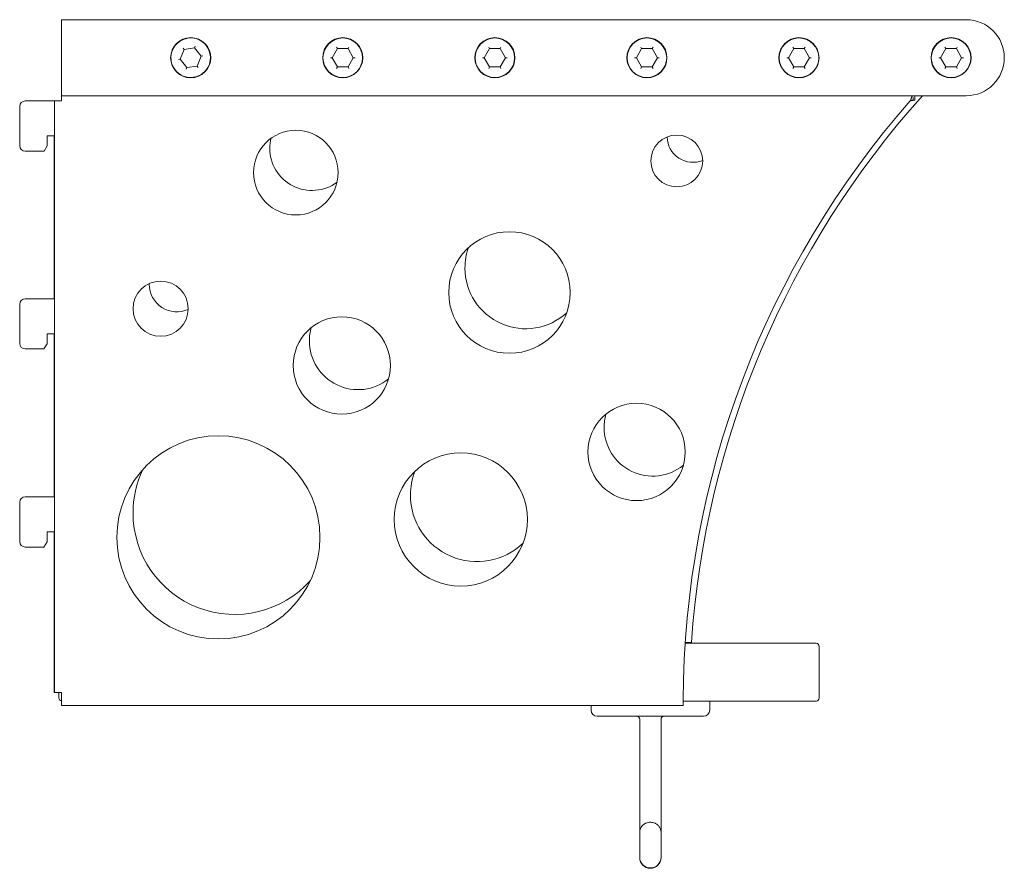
# Model space of a CAD drawing. Header units: millimetres. Extents: x -770 to -447, y -539 to -260.
import ezdxf

# ---------------------------------------------------------------- set-up
doc = ezdxf.new("R2010")
doc.units = ezdxf.units.MM

msp = doc.modelspace()

# ---------------------------------------------------------------- linework, layer by layer
at = {"color": 0, "linetype": 'Continuous', "lineweight": 0}
for p, q in [((-756.55, -260.25), (-756.55, -261.75)), ((-756.55, -260.25), (-459.05, -260.25)), ((-756.55, -261.75), (-756.55, -283.75)), ((-716.19, -270.02), (-717.48, -273.24)), ((-716.19, -270.02), (-716.54, -269.57)), ((-712.76, -269.53), (-716.19, -270.02)), ((-712.54, -268.99), (-712.76, -269.53)), ((-710.62, -272.25), (-712.76, -269.53)), ((-665.78, -269.75), (-667.51, -272.75)), ((-665.78, -269.75), (-666.07, -269.25)), ((-662.32, -269.75), (-665.78, -269.75)), ((-662.03, -269.25), (-662.32, -269.75)), ((-660.58, -272.75), (-662.32, -269.75)), ((-615.78, -269.75), (-617.51, -272.75)), ((-615.78, -269.75), (-616.07, -269.25)), ((-612.32, -269.75), (-615.78, -269.75)), ((-612.03, -269.25), (-612.32, -269.75)), ((-610.58, -272.75), (-612.32, -269.75)), ((-565.78, -269.75), (-567.51, -272.75)), ((-565.78, -269.75), (-566.07, -269.25)), ((-562.32, -269.75), (-565.78, -269.75)), ((-562.03, -269.25), (-562.32, -269.75)), ((-560.58, -272.75), (-562.32, -269.75)), ((-515.78, -269.75), (-517.51, -272.75)), ((-515.78, -269.75), (-516.07, -269.25)), ((-512.32, -269.75), (-515.78, -269.75)), ((-512.03, -269.25), (-512.32, -269.75)), ((-510.58, -272.75), (-512.32, -269.75)), ((-465.78, -269.75), (-467.51, -272.75)), ((-465.78, -269.75), (-466.07, -269.25)), ((-462.32, -269.75), (-465.78, -269.75)), ((-462.03, -269.25), (-462.32, -269.75)), ((-460.58, -272.75), (-462.32, -269.75)), ((-717.48, -273.24), (-718.05, -273.32)), ((-717.48, -273.24), (-715.34, -275.96)), ((-711.91, -275.47), (-710.62, -272.25)), ((-710.05, -272.17), (-710.62, -272.25)), ((-667.51, -272.75), (-668.09, -272.75)), ((-667.51, -272.75), (-665.78, -275.75)), ((-662.32, -275.75), (-660.58, -272.75)), ((-660.01, -272.75), (-660.58, -272.75)), ((-617.51, -272.75), (-618.09, -272.75)), ((-617.51, -272.75), (-615.78, -275.75)), ((-612.32, -275.75), (-610.58, -272.75)), ((-610.01, -272.75), (-610.58, -272.75)), ((-567.51, -272.75), (-568.09, -272.75)), ((-567.51, -272.75), (-565.78, -275.75)), ((-562.32, -275.75), (-560.58, -272.75)), ((-560.01, -272.75), (-560.58, -272.75)), ((-517.51, -272.75), (-518.09, -272.75)), ((-517.51, -272.75), (-515.78, -275.75)), ((-512.32, -275.75), (-510.58, -272.75)), ((-510.01, -272.75), (-510.58, -272.75)), ((-467.51, -272.75), (-468.09, -272.75)), ((-467.51, -272.75), (-465.78, -275.75)), ((-462.32, -275.75), (-460.58, -272.75)), ((-460.01, -272.75), (-460.58, -272.75)), ((-715.34, -275.96), (-715.55, -276.5)), ((-715.34, -275.96), (-711.91, -275.47)), ((-711.55, -275.92), (-711.91, -275.47)), ((-665.78, -275.75), (-666.07, -276.25)), ((-665.78, -275.75), (-662.32, -275.75)), ((-662.03, -276.25), (-662.32, -275.75)), ((-615.78, -275.75), (-616.07, -276.25)), ((-615.78, -275.75), (-612.32, -275.75)), ((-612.03, -276.25), (-612.32, -275.75)), ((-565.78, -275.75), (-566.07, -276.25)), ((-565.78, -275.75), (-562.32, -275.75)), ((-562.03, -276.25), (-562.32, -275.75)), ((-515.78, -275.75), (-516.07, -276.25)), ((-515.78, -275.75), (-512.32, -275.75)), ((-512.03, -276.25), (-512.32, -275.75)), ((-465.78, -275.75), (-466.07, -276.25)), ((-465.78, -275.75), (-462.32, -275.75)), ((-462.03, -276.25), (-462.32, -275.75)), ((-756.55, -283.75), (-756.55, -285.25)), ((-759.55, -286.95), (-768.47, -286.95)), ((-759.55, -286.95), (-758.8, -286.95)), ((-758.8, -481.45), (-758.8, -286.95)), ((-758.8, -286.95), (-756.55, -286.95)), ((-459.05, -285.25), (-756.55, -285.25)), ((-756.55, -285.83), (-756.55, -285.25)), ((-756.55, -286.95), (-756.55, -285.83)), ((-476.52, -285.86), (-476.52, -286.75)), ((-476.52, -286.75), (-476, -286.75)), ((-476, -286.75), (-476, -285.25)), ((-770.27, -288.75), (-770.27, -301.64)), ((-761.27, -301.71), (-761.27, -298.44)), ((-761.27, -298.44), (-759.55, -298.44)), ((-758.97, -298.44), (-759.55, -298.44)), ((-758.97, -351.99), (-758.97, -298.44)), ((-768.47, -303.44), (-762.27, -303.44)), ((-762.27, -303.44), (-761.27, -301.71)), ((-759.55, -351.99), (-768.47, -351.99)), ((-759.55, -351.99), (-758.97, -351.99)), ((-770.27, -353.79), (-770.27, -366.69)), ((-761.27, -366.81), (-761.27, -363.54)), ((-761.27, -363.54), (-759.55, -363.54)), ((-758.97, -363.54), (-759.55, -363.54)), ((-758.97, -417.09), (-758.97, -363.54)), ((-768.47, -368.49), (-762.35, -368.49)), ((-762.35, -368.49), (-761.27, -366.81)), ((-759.55, -417.09), (-768.47, -417.09)), ((-759.55, -417.09), (-758.97, -417.09)), ((-770.27, -418.89), (-770.27, -431.79)), ((-761.27, -431.91), (-761.27, -428.64)), ((-761.27, -428.64), (-759.55, -428.64)), ((-758.97, -428.64), (-759.55, -428.64)), ((-758.97, -481.45), (-758.97, -428.64)), ((-768.47, -433.59), (-762.35, -433.59)), ((-762.35, -433.59), (-761.27, -431.91)), ((-551.46, -465.2), (-508.41, -465.2)), ((-551.44, -465), (-549.41, -465)), ((-507.41, -466.2), (-507.41, -483.2)), ((-758.8, -481.45), (-758.97, -481.45)), ((-756.55, -481.45), (-758.8, -481.45)), ((-757.41, -483.2), (-757.41, -481.45)), ((-756.55, -481.45), (-756.55, -484)), ((-756.55, -485.7), (-756.55, -484)), ((-508.41, -484.2), (-552.11, -484.2)), ((-543.41, -487.2), (-543.41, -484.2)), ((-552.11, -485.7), (-756.55, -485.7)), ((-582.41, -487.2), (-582.41, -485.7)), ((-580.41, -489.2), (-572.41, -489.2)), ((-553.41, -489.2), (-572.41, -489.2)), ((-566.41, -527.33), (-566.41, -490.2)), ((-559.41, -527.33), (-559.41, -490.2)), ((-553.41, -489.2), (-545.41, -489.2)), ((-566.41, -529.02), (-566.41, -527.33)), ((-559.41, -529.02), (-559.41, -527.33)), ((-566.41, -529.02), (-566.41, -535.56)), ((-559.41, -535.56), (-559.41, -529.02)), ((-566.41, -535.56), (-566.41, -535.69)), ((-559.41, -535.69), (-559.41, -535.56))]:
    msp.add_line(p, q, dxfattribs=at)
at = {"color": 0, "linetype": 'Continuous', "lineweight": 0, "extrusion": (2.20056e-16, 0, -1)}
for centre, radius, start, end in [((459.05, -272.75), 12.5, 90, 180), ((714.05, -272.75), 6.5, 351.8516, 171.8516), ((459.05, -272.75), 12.5, 180, 270), ((250.11, -485.5), 300, 3.9183, 41.8744), ((545.41, -487.2), 2, 180, 270), ((558.41, -490.2), 1, 0, 90), ((562.91, -535.56), 3.5, 270, 0), ((562.91, -535.56), 3.5, 180, 270)]:
    msp.add_arc(centre, radius, start, end, dxfattribs=at)
at = {"color": 0, "linetype": 'Continuous', "lineweight": 0}
for centre, radius, start, end in [((-714.05, -272.75), 6.6, 0, 180), ((-664.05, -272.75), 6.6, 0, 180), ((-614.05, -272.75), 6.6, 0, 180), ((-564.05, -272.75), 6.6, 0, 180), ((-514.05, -272.75), 6.6, 0, 180), ((-464.05, -272.75), 6.6, 0, 180), ((-714.05, -272.75), 6.6, 180, 0), ((-664.05, -272.75), 6.6, 180, 0), ((-614.05, -272.75), 6.6, 180, 0), ((-564.05, -272.75), 6.6, 180, 0), ((-514.05, -272.75), 6.6, 180, 0), ((-464.05, -272.75), 6.6, 180, 0), ((-768.47, -288.75), 1.8, 90, 180), ((-679.48, -310.51), 13.91, 0, 180), ((-674.15, -302.46), 13.91, 166.8224, 180), ((-554.23, -306.67), 8.51, 0, 180), ((-548.9, -298.62), 8.51, 181.0656, 291.9569), ((-768.47, -301.64), 1.8, 180, 270), ((-674.15, -302.46), 13.91, 180, 306.2), ((-554.23, -306.67), 8.51, 180, 0), ((-679.48, -310.51), 13.91, 180, 0), ((-609.24, -349.92), 19.97, 0, 180), ((-603.91, -341.87), 19.97, 160.4963, 180), ((-603.91, -341.87), 19.97, 180, 312.5262), ((-723.93, -355.25), 9.07, 0, 180), ((-718.6, -347.2), 9.07, 178.6801, 180), ((-718.6, -347.2), 9.07, 180, 294.3422), ((-768.47, -353.79), 1.8, 90, 180), ((-609.24, -349.92), 19.97, 180, 0), ((-723.93, -355.25), 9.07, 180, 0), ((-664.36, -373.91), 16, 0, 180), ((-659.03, -365.86), 16, 164.0671, 180), ((-768.47, -366.69), 1.8, 180, 270), ((-659.03, -365.86), 16, 180, 308.9554), ((-664.36, -373.91), 16, 180, 0), ((-567.45, -402.33), 16, 0, 180), ((-562.13, -394.28), 16, 164.0672, 180), ((-562.13, -394.28), 16, 180, 308.9554), ((-704.94, -430.41), 33.4, 0, 180), ((-625.24, -424.54), 21.88, 0, 180), ((-567.45, -402.33), 16, 180, 0), ((-699.61, -422.35), 33.4, 154.8208, 180), ((-619.92, -416.49), 21.88, 159.2543, 180), ((-768.47, -418.89), 1.8, 90, 180), ((-619.92, -416.49), 21.88, 180, 313.7682), ((-699.61, -422.35), 33.4, 180, 318.2015), ((-625.24, -424.54), 21.88, 180, 0), ((-704.94, -430.41), 33.4, 180, 0), ((-768.47, -431.79), 1.8, 180, 270), ((-756.41, -483.2), 1, 180, 262.2811), ((-508.41, -483.2), 1, 270, 0)]:
    msp.add_arc(centre, radius, start, end, dxfattribs=at)
at = {"color": 0, "linetype": 'Continuous', "lineweight": 0, "extrusion": (2.20056e-16, -2.472e-31, -1)}
for centre in [(664.05, -272.75), (614.05, -272.75), (564.05, -272.75), (514.05, -272.75), (464.05, -272.75)]:
    msp.add_arc(centre, 6.5, 0, 180, dxfattribs=at)
at = {"color": 0, "linetype": 'Continuous', "lineweight": 0, "extrusion": (2.20056e-16, -6.16298e-33, -1)}
msp.add_arc((714.05, -272.75), 6.5, 171.8516, 351.8516, dxfattribs=at)
at = {"color": 0, "linetype": 'Continuous', "lineweight": 0, "extrusion": (2.20056e-16, -4.76319e-31, -1)}
for centre in [(664.05, -272.75), (614.05, -272.75), (564.05, -272.75), (514.05, -272.75), (464.05, -272.75)]:
    msp.add_arc(centre, 6.5, 180, 0, dxfattribs=at)
at = {"color": 0, "linetype": 'Continuous', "lineweight": 0, "extrusion": (2.20056e-16, -9.62965e-35, -1)}
msp.add_arc((252.11, -484.95), 300, 0.1807, 41.3009, dxfattribs=at)
at = {"color": 0, "linetype": 'Continuous', "lineweight": 0, "extrusion": (2.20056e-16, -2.36882e-32, -1)}
msp.add_arc((508.41, -466.2), 1, 90, 180, dxfattribs=at)
at = {"color": 0, "linetype": 'Continuous', "lineweight": 0, "extrusion": (2.20056e-16, 3.50325e-46, -1)}
msp.add_arc((580.41, -487.2), 2, 270, 0, dxfattribs=at)
at = {"color": 0, "linetype": 'Continuous', "lineweight": 0, "extrusion": (2.20056e-16, 7.00649e-46, -1)}
msp.add_arc((567.41, -490.2), 1, 90, 180, dxfattribs=at)
at = {"color": 0, "linetype": 'Continuous', "lineweight": 0, "extrusion": (2.20056e-16, -7.09409e-33, -1)}
msp.add_arc((562.91, -535.69), 3.5, 270, 0, dxfattribs=at)
at = {"color": 0, "linetype": 'Continuous', "lineweight": 0, "extrusion": (2.20056e-16, -8.10339e-33, -1)}
msp.add_arc((562.91, -535.69), 3.5, 180, 270, dxfattribs=at)
at = {"color": 0, "linetype": 'Continuous', "lineweight": 0}
for points, knots in [([(-477.48, -286.95), (-477.46, -286.9), (-477.44, -286.86), (-477.39, -286.77), (-477.37, -286.72), (-477.3, -286.56), (-477.26, -286.45), (-477.19, -286.27), (-477.17, -286.2), (-477.13, -286.08), (-477.11, -286.03), (-477.06, -285.9), (-477.03, -285.82), (-476.97, -285.67), (-476.94, -285.6), (-476.9, -285.51), (-476.88, -285.49), (-476.82, -285.39), (-476.77, -285.33), (-476.64, -285.26), (-476.58, -285.25), (-476.52, -285.25)], [-0.2800175, -0.2800175, -0.2800175, -0.2800175, -0.2645316, -0.2645316, -0.2476245, -0.2476245, -0.2112881, -0.2112881, -0.184537, -0.184537, -0.1674908, -0.1674908, -0.1343169, -0.1343169, -0.1010716, -0.1010716, -0.0839431, -0.0839431, -0.0385906, -0.0385906, 0, 0, 0, 0]), ([(-477.48, -286.95), (-477.44, -286.94), (-477.4, -286.93), (-477.34, -286.91), (-477.32, -286.91), (-477.29, -286.9), (-477.28, -286.89), (-477.27, -286.89), (-477.26, -286.89), (-477.26, -286.89), (-477.25, -286.89), (-477.25, -286.88), (-477.25, -286.88), (-477.24, -286.88), (-477.21, -286.87), (-477.18, -286.86), (-477.1, -286.83), (-477.05, -286.82), (-476.95, -286.79), (-476.91, -286.78), (-476.85, -286.77), (-476.83, -286.76), (-476.8, -286.76), (-476.79, -286.76), (-476.78, -286.76), (-476.78, -286.76), (-476.77, -286.76), (-476.77, -286.76), (-476.77, -286.76), (-476.77, -286.76), (-476.76, -286.76), (-476.76, -286.76), (-476.68, -286.75), (-476.6, -286.75), (-476.52, -286.75)], [0, 0, 0, 0, 0.125, 0.125, 0.1875, 0.1875, 0.21875, 0.21875, 0.234375, 0.234375, 0.242188, 0.246094, 0.246094, 0.25, 0.25, 0.375, 0.375, 0.5, 0.5, 0.625, 0.625, 0.6875, 0.6875, 0.71875, 0.71875, 0.734375, 0.734375, 0.742188, 0.742188, 0.746094, 0.746094, 0.75, 0.75, 1, 1, 1, 1]), ([(-552.11, -485.67), (-552.11, -485.53), (-552.11, -484.97), (-552.11, -484.31), (-552.11, -484.21), (-552.11, -484.11), (-552.11, -484)], [0, 0, 0, 0, 0.865796, 0.865796, 0.865796, 1, 1, 1, 1]), ([(-552.11, -485.7), (-552.11, -485.7), (-552.11, -485.7), (-552.11, -485.69), (-552.11, -485.68), (-552.11, -485.67)], [-0.03577492, -0.03577492, -0.03577492, -0.03577492, -0.01788746, -0.01788746, 0, 0, 0, 0]), ([(-562.91, -524.06), (-563.13, -524.06), (-563.35, -524.08), (-563.81, -524.16), (-564.04, -524.22), (-564.54, -524.41), (-564.81, -524.54), (-565.38, -524.96), (-565.69, -525.25), (-566.13, -525.97), (-566.28, -526.33), (-566.39, -526.92), (-566.41, -527.13), (-566.41, -527.33)], [1.570796, 1.570796, 1.570796, 1.570796, 1.884956, 1.884956, 2.199115, 2.199115, 2.513274, 2.513274, 2.827433, 2.827433, 3.039498, 3.039498, 3.141593, 3.141593, 3.141593, 3.141593]), ([(-559.41, -527.33), (-559.41, -526.99), (-559.47, -526.66), (-559.67, -526.04), (-559.82, -525.76), (-560.18, -525.24), (-560.39, -525.03), (-560.87, -524.63), (-561.13, -524.49), (-561.63, -524.27), (-561.87, -524.19), (-562.33, -524.1), (-562.56, -524.07), (-562.82, -524.06), (-562.87, -524.06), (-562.91, -524.06)], [6.283185, 6.283185, 6.283185, 6.283185, 6.454032, 6.454032, 6.637352, 6.637352, 6.860126, 6.860126, 7.159807, 7.159807, 7.473966, 7.473966, 7.788125, 7.788125, 7.853982, 7.853982, 7.853982, 7.853982])]:
    msp.add_open_spline(points, degree=3, knots=knots, dxfattribs=at)

doc.saveas('drawing.dxf')
